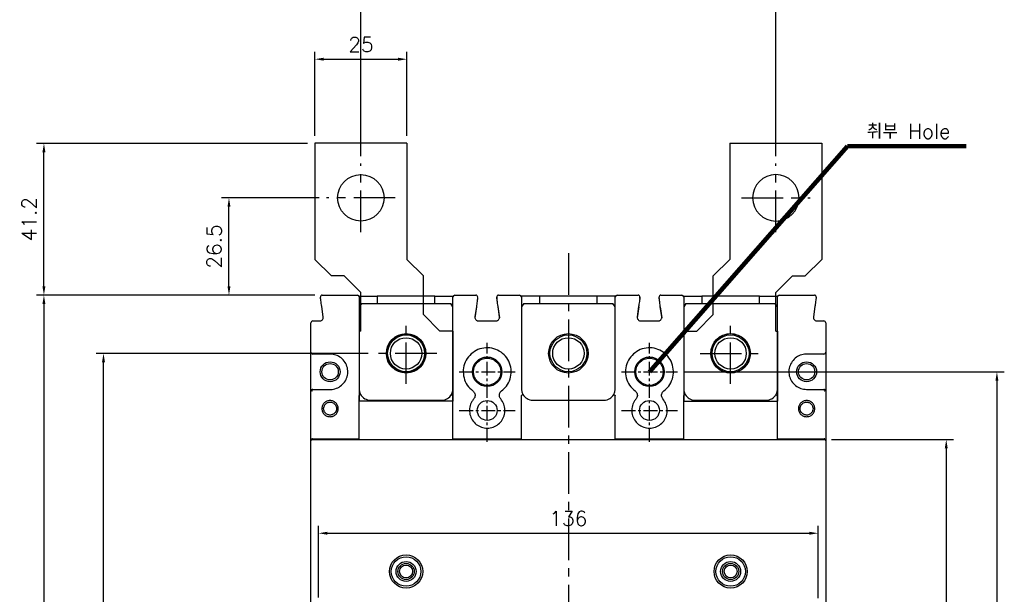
# Model space of a CAD drawing. Extents: x -2322 to 2710, y -907 to 1800.
# Tile 7 of 23: x -1818 to -1551, y 1420 to 1576. Entities that reach past the tile are written whole.
import ezdxf

# ---------------------------------------------------------------- set-up
doc = ezdxf.new("R2010")
doc.units = 0
doc.header["$LTSCALE"] = 3
doc.header["$MEASUREMENT"] = 0
doc.linetypes.add('CENTER', pattern=[2, 1.25, -0.25, 0.25, -0.25])
doc.layers.get('0').update_dxf_attribs({"linetype": 'CONTINUOUS'})
doc.layers.get('Defpoints').update_dxf_attribs({"linetype": 'CONTINUOUS'})
for name, color, linetype in [('cen', 1, 'CENTER'), ('di', 3, 'CONTINUOUS'), ('dwg', 7, 'CONTINUOUS')]:
    doc.layers.add(name, color=color, linetype=linetype)
doc.styles.add('KIM', font='ROMANS.shx', dxfattribs={"height": 5, "bigfont": 'GSG1.shx'})
doc.styles.get("Standard").update_dxf_attribs({"font": 'romans.shx', "height": 4, "bigfont": 'ghs.shx'})
doc.dimstyles.get("Standard").update_dxf_attribs({"dimtxt": 0.18, "dimasz": 0.18, "dimexe": 0.18, "dimexo": 0.0625, "dimgap": 0.09, "dimtad": 0, "dimtih": 1, "dimtoh": 1, "dimdec": 4, "dimzin": 0, "dimdsep": 46, "dimtxsty": 'Standard', "dimcen": 0.09, "dimadec": 0, "dimazin": 0, "dimtfac": 1, "dimtdec": 4, "dimtofl": 0, "dimtmove": 0, "dimatfit": 3, "dimfxl": 0, "dimtolj": 1, "dimtzin": 0, "dimarcsym": 0})
doc.dimstyles.new('STANDARD$0', dxfattribs={"dimtxt": 5, "dimasz": 5, "dimexe": 1, "dimexo": 2, "dimgap": 2, "dimtad": 1, "dimdec": 4, "dimzin": 12, "dimdsep": 46, "dimtxsty": 'KIM', "dimcen": -1, "dimdle": 0.1, "dimadec": 0, "dimazin": 0, "dimtfac": 1, "dimtdec": 4, "dimtmove": 0, "dimatfit": 3, "dimfxl": 0, "dimtolj": 1, "dimtzin": 0, "dimarcsym": 0})

# ---------------------------------------------------------------- blocks, each defined once
blk = doc.blocks.new('fsadfsafas')
at = {"layer": 'cen', "ltscale": 3}
for p, q in [((614, 610.86), (614, 629.46)), ((623.3, 620.16), (604.7, 620.16)), ((626.25, 569.66), (626.25, 586.26)), ((634.55, 577.96), (617.95, 577.96))]:
    blk.add_line(p, q, dxfattribs=at)
at = {"layer": 'dwg'}
for p, q in [((626.5, 634.96), (601.5, 634.96)), ((601.5, 634.96), (601.5, 603.46)), ((626.5, 634.96), (626.5, 603.41)), ((601.5, 603.46), (606, 598.96)), ((626.5, 603.41), (630.95, 598.96)), ((609.5, 598.96), (606, 598.96)), ((609.5, 598.96), (614, 594.46)), ((630.95, 588.46), (630.95, 598.96)), ((614, 583.96), (614, 594.46)), ((635.45, 583.96), (630.95, 588.46)), ((614, 583.96), (613.55, 583.96)), ((613.55, 583.96), (613.55, 564.96)), ((638.95, 583.96), (635.45, 583.96)), ((638.95, 583.96), (638.95, 564.96)), ((638.95, 564.96), (613.55, 564.96))]:
    blk.add_line(p, q, dxfattribs=at)
for centre, radius in [((614, 620.16), 6.3), ((626.25, 577.96), 5.3)]:
    blk.add_circle(centre, radius, dxfattribs=at)
blk = doc.blocks.new('*D76')
at = {"layer": 'Defpoints', "color": 0}
for p in [(-1735.96, 1501.48), (-1811.44, 1244.88), (-1735.96, 1244.88)]:
    blk.add_point(p, dxfattribs=at)
at = {"layer": 'di'}
for p, q in [((-1737.96, 1501.48), (-1813.44, 1501.48)), ((-1811.44, 1499.08), (-1811.44, 1247.28)), ((-1737.96, 1244.88), (-1813.44, 1244.88))]:
    blk.add_line(p, q, dxfattribs=at)
for points in [[(-1811.84, 1499.08), (-1811.04, 1499.08), (-1811.44, 1501.48)], [(-1811.84, 1247.28), (-1811.04, 1247.28), (-1811.44, 1244.88)]]:
    blk.add_solid(points, dxfattribs=at)
at = {"layer": 'di', "insert": (-1815.44, 1373.18), "char_height": 4, "attachment_point": 5, "rotation": 90}
blk.add_mtext('\\A1;257', dxfattribs=at)
blk = doc.blocks.new('*D77')
at = {"layer": 'Defpoints', "color": 0}
for p in [(-1795.28, 1485.68), (-1721.54, 1485.68), (-1721.54, 1260.68)]:
    blk.add_point(p, dxfattribs=at)
at = {"layer": 'di'}
for p, q in [((-1723.54, 1485.68), (-1797.28, 1485.68)), ((-1795.28, 1263.08), (-1795.28, 1483.28)), ((-1723.54, 1260.68), (-1797.28, 1260.68))]:
    blk.add_line(p, q, dxfattribs=at)
for points in [[(-1795.68, 1483.28), (-1794.88, 1483.28), (-1795.28, 1485.68)], [(-1795.68, 1263.08), (-1794.88, 1263.08), (-1795.28, 1260.68)]]:
    blk.add_solid(points, dxfattribs=at)
at = {"layer": 'di', "insert": (-1799.28, 1373.18), "char_height": 4, "attachment_point": 5, "rotation": 90}
blk.add_mtext('\\A1;225', dxfattribs=at)
blk = doc.blocks.new('*D79')
at = {"layer": 'Defpoints', "color": 0}
for p in [(-1811.44, 1542.68), (-1737.99, 1542.68), (-1735.96, 1501.48)]:
    blk.add_point(p, dxfattribs=at)
at = {"layer": 'di'}
for p, q in [((-1739.99, 1542.68), (-1813.44, 1542.68)), ((-1811.44, 1503.88), (-1811.44, 1540.28)), ((-1737.96, 1501.48), (-1813.44, 1501.48))]:
    blk.add_line(p, q, dxfattribs=at)
for points in [[(-1811.84, 1540.28), (-1811.04, 1540.28), (-1811.44, 1542.68)], [(-1811.84, 1503.88), (-1811.04, 1503.88), (-1811.44, 1501.48)]]:
    blk.add_solid(points, dxfattribs=at)
at = {"layer": 'di', "insert": (-1815.44, 1522.08), "char_height": 4, "attachment_point": 5, "rotation": 90}
blk.add_mtext('\\A1;41.2', dxfattribs=at)
blk = doc.blocks.new('*D69')
at = {"layer": 'Defpoints', "color": 0}
for p in [(-1712.99, 1565.51), (-1737.99, 1542.68), (-1712.99, 1542.68)]:
    blk.add_point(p, dxfattribs=at)
at = {"layer": 'di'}
for p, q in [((-1737.99, 1544.68), (-1737.99, 1567.51)), ((-1712.99, 1544.68), (-1712.99, 1567.51)), ((-1735.59, 1565.51), (-1715.39, 1565.51))]:
    blk.add_line(p, q, dxfattribs=at)
for points in [[(-1735.59, 1565.91), (-1735.59, 1565.11), (-1737.99, 1565.51)], [(-1715.39, 1565.91), (-1715.39, 1565.11), (-1712.99, 1565.51)]]:
    blk.add_solid(points, dxfattribs=at)
at = {"layer": 'di', "insert": (-1725.49, 1569.51), "char_height": 4, "attachment_point": 5}
blk.add_mtext('\\A1;25', dxfattribs=at)
blk = doc.blocks.new('*D70')
at = {"layer": 'Defpoints', "color": 0}
for p in [(-1761.26, 1527.88), (-1734.79, 1527.88), (-1735.96, 1501.48)]:
    blk.add_point(p, dxfattribs=at)
at = {"layer": 'di'}
for p, q in [((-1736.79, 1527.88), (-1763.26, 1527.88)), ((-1761.26, 1503.88), (-1761.26, 1525.48)), ((-1737.96, 1501.48), (-1763.26, 1501.48))]:
    blk.add_line(p, q, dxfattribs=at)
for points in [[(-1761.66, 1525.48), (-1760.86, 1525.48), (-1761.26, 1527.88)], [(-1761.66, 1503.88), (-1760.86, 1503.88), (-1761.26, 1501.48)]]:
    blk.add_solid(points, dxfattribs=at)
at = {"layer": 'di', "insert": (-1765.26, 1514.68), "char_height": 4, "attachment_point": 5, "rotation": 90}
blk.add_mtext('\\A1;26.5', dxfattribs=at)
blk = doc.blocks.new('*D71')
at = {"layer": 'Defpoints', "color": 0}
for p in [(-1599.84, 1462.28), (-1600.4, 1284.08), (-1566.77, 1284.08)]:
    blk.add_point(p, dxfattribs=at)
at = {"layer": 'di'}
for p, q in [((-1597.84, 1462.28), (-1564.77, 1462.28)), ((-1566.77, 1459.88), (-1566.77, 1286.48)), ((-1598.4, 1284.08), (-1564.77, 1284.08))]:
    blk.add_line(p, q, dxfattribs=at)
for points in [[(-1567.17, 1459.88), (-1566.37, 1459.88), (-1566.77, 1462.28)], [(-1567.17, 1286.48), (-1566.37, 1286.48), (-1566.77, 1284.08)]]:
    blk.add_solid(points, dxfattribs=at)
at = {"layer": 'di', "insert": (-1570.77, 1373.18), "char_height": 4, "attachment_point": 5, "rotation": 90}
blk.add_mtext('\\A1;179', dxfattribs=at)
blk = doc.blocks.new('*D72')
at = {"layer": 'Defpoints', "color": 0}
for p in [(-1601.53, 1436.86), (-1736.95, 1417.44), (-1601.53, 1417.25)]:
    blk.add_point(p, dxfattribs=at)
at = {"layer": 'di'}
for p, q in [((-1736.95, 1419.44), (-1736.95, 1438.86)), ((-1734.55, 1436.86), (-1603.93, 1436.86)), ((-1601.53, 1419.25), (-1601.53, 1438.86))]:
    blk.add_line(p, q, dxfattribs=at)
for points in [[(-1734.55, 1437.26), (-1734.55, 1436.46), (-1736.95, 1436.86)], [(-1603.93, 1437.26), (-1603.93, 1436.46), (-1601.53, 1436.86)]]:
    blk.add_solid(points, dxfattribs=at)
at = {"layer": 'di', "insert": (-1669.24, 1440.86), "char_height": 4, "attachment_point": 5}
blk.add_mtext('\\A1;136', dxfattribs=at)
blk = doc.blocks.new('*D82')
at = {"layer": 'Defpoints', "color": 0}
for p in [(-1612.99, 1591.96), (-1725.49, 1537.18), (-1612.99, 1537.18)]:
    blk.add_point(p, dxfattribs=at)
at = {"layer": 'di'}
for p, q in [((-1725.49, 1539.18), (-1725.49, 1593.96)), ((-1612.99, 1539.18), (-1612.99, 1593.96)), ((-1723.09, 1591.96), (-1615.39, 1591.96))]:
    blk.add_line(p, q, dxfattribs=at)
for points in [[(-1723.09, 1592.36), (-1723.09, 1591.56), (-1725.49, 1591.96)], [(-1615.39, 1592.36), (-1615.39, 1591.56), (-1612.99, 1591.96)]]:
    blk.add_solid(points, dxfattribs=at)
at = {"layer": 'di', "insert": (-1669.24, 1595.96), "char_height": 4, "attachment_point": 5}
blk.add_mtext('\\A1;112.5', dxfattribs=at)
blk = doc.blocks.new('*D104')
at = {"layer": 'Defpoints', "color": 0}
for p in [(-1639.67, 1480.68), (-1639.65, 1265.68), (-1553.03, 1265.68)]:
    blk.add_point(p, dxfattribs=at)
at = {"layer": 'di'}
for p, q in [((-1637.67, 1480.68), (-1551.03, 1480.68)), ((-1553.03, 1478.28), (-1553.03, 1268.08)), ((-1637.65, 1265.68), (-1551.03, 1265.68))]:
    blk.add_line(p, q, dxfattribs=at)
for points in [[(-1553.43, 1478.28), (-1552.63, 1478.28), (-1553.03, 1480.68)], [(-1553.43, 1268.08), (-1552.63, 1268.08), (-1553.03, 1265.68)]]:
    blk.add_solid(points, dxfattribs=at)
at = {"layer": 'di', "insert": (-1557.03, 1373.18), "char_height": 4, "attachment_point": 5, "rotation": 90}
blk.add_mtext('\\A1;215', dxfattribs=at)

msp = doc.modelspace()

# ---------------------------------------------------------------- linework, layer by layer
for p, q in [((-1735.963, 1501.484), (-1726.439, 1501.484)), ((-1725.981, 1501.184), (-1721.039, 1501.184)), ((-1721.039, 1501.184), (-1721.039, 1499.184)), ((-1705.439, 1501.184), (-1721.039, 1501.184)), ((-1705.439, 1499.184), (-1705.439, 1501.184)), ((-1705.439, 1501.184), (-1700.497, 1501.184)), ((-1700.039, 1501.484), (-1694.316, 1501.484)), ((-1688.163, 1501.484), (-1682.439, 1501.484)), ((-1677.039, 1501.184), (-1681.981, 1501.184)), ((-1677.039, 1501.184), (-1677.039, 1499.184)), ((-1661.439, 1501.184), (-1677.039, 1501.184)), ((-1661.439, 1499.184), (-1661.439, 1501.184)), ((-1656.497, 1501.184), (-1661.439, 1501.184)), ((-1656.039, 1501.484), (-1650.316, 1501.484)), ((-1644.163, 1501.484), (-1638.439, 1501.484)), ((-1637.981, 1501.184), (-1633.039, 1501.184)), ((-1633.039, 1501.184), (-1633.039, 1499.184)), ((-1617.439, 1501.184), (-1633.039, 1501.184)), ((-1617.439, 1499.184), (-1617.439, 1501.184)), ((-1617.439, 1501.184), (-1612.497, 1501.184)), ((-1612.039, 1501.484), (-1602.516, 1501.484)), ((-1735.702, 1495.625), (-1736.101, 1498.413)), ((-1725.339, 1499.184), (-1725.939, 1498.334)), ((-1725.939, 1498.484), (-1725.939, 1475.984)), ((-1725.339, 1499.184), (-1701.139, 1499.184)), ((-1700.539, 1498.334), (-1701.139, 1499.184)), ((-1700.539, 1475.984), (-1700.539, 1498.484)), ((-1694.178, 1498.413), (-1694.576, 1495.625)), ((-1694.151, 1498.304), (-1694.576, 1495.325)), ((-1688.328, 1498.304), (-1687.902, 1495.325)), ((-1687.902, 1495.625), (-1688.301, 1498.413)), ((-1681.339, 1499.184), (-1681.939, 1498.334)), ((-1681.939, 1498.484), (-1681.939, 1475.984)), ((-1681.339, 1499.184), (-1657.139, 1499.184)), ((-1656.539, 1498.334), (-1657.139, 1499.184)), ((-1656.539, 1475.984), (-1656.539, 1498.484)), ((-1650.178, 1498.413), (-1650.576, 1495.625)), ((-1650.151, 1498.304), (-1650.576, 1495.325)), ((-1644.328, 1498.304), (-1643.902, 1495.325)), ((-1643.902, 1495.625), (-1644.301, 1498.413)), ((-1637.339, 1499.184), (-1637.939, 1498.334)), ((-1637.939, 1498.484), (-1637.939, 1475.984)), ((-1637.339, 1499.184), (-1613.139, 1499.184)), ((-1612.539, 1498.334), (-1613.139, 1499.184)), ((-1612.539, 1475.984), (-1612.539, 1498.484)), ((-1602.378, 1498.413), (-1602.776, 1495.625)), ((-1739.039, 1485.984), (-1739.039, 1493.984)), ((-1738.539, 1494.484), (-1736.692, 1494.484)), ((-1693.586, 1494.484), (-1688.892, 1494.484)), ((-1649.586, 1494.484), (-1644.892, 1494.484)), ((-1601.786, 1494.484), (-1599.939, 1494.484)), ((-1599.439, 1493.984), (-1599.439, 1485.984)), ((-1739.039, 1475.384), (-1739.039, 1485.984)), ((-1733.839, 1485.484), (-1738.539, 1485.484)), ((-1599.939, 1485.484), (-1604.639, 1485.484)), ((-1599.439, 1485.984), (-1599.439, 1475.384)), ((-1739.039, 1461.984), (-1739.039, 1475.384)), ((-1738.539, 1475.884), (-1733.839, 1475.884)), ((-1725.939, 1462.484), (-1725.939, 1474.181)), ((-1700.539, 1462.484), (-1700.539, 1474.181)), ((-1681.939, 1462.484), (-1681.939, 1474.181)), ((-1656.539, 1462.484), (-1656.539, 1474.181)), ((-1637.939, 1462.484), (-1637.939, 1474.181)), ((-1612.539, 1462.484), (-1612.539, 1474.181)), ((-1604.639, 1475.884), (-1599.939, 1475.884)), ((-1599.439, 1475.384), (-1599.439, 1461.984)), ((-1722.939, 1472.984), (-1703.539, 1472.984)), ((-1678.939, 1472.984), (-1659.539, 1472.984)), ((-1634.939, 1472.984), (-1615.539, 1472.984)), ((-1739.039, 1461.719), (-1739.039, 1461.984)), ((-1739.039, 1284.649), (-1739.039, 1461.719)), ((-1738.758, 1462.484), (-1738.758, 1462.283)), ((-1738.59, 1462.484), (-1738.758, 1462.484)), ((-1738.739, 1462.284), (-1599.739, 1462.284)), ((-1738.59, 1462.484), (-1725.939, 1462.484)), ((-1700.539, 1462.484), (-1681.939, 1462.484)), ((-1656.539, 1462.484), (-1637.939, 1462.484)), ((-1612.539, 1462.484), (-1599.888, 1462.484)), ((-1599.721, 1462.484), (-1599.888, 1462.484)), ((-1599.721, 1462.283), (-1599.721, 1462.484)), ((-1599.439, 1461.984), (-1599.439, 1461.719)), ((-1599.439, 1461.719), (-1599.439, 1284.649))]:
    msp.add_line(p, q)
at = {"flags": 128}
for points in [[(-1693.821, 1500.613), (-1693.817, 1500.72), (-1693.834, 1500.817)], [(-1649.821, 1500.613), (-1649.817, 1500.72), (-1649.834, 1500.817)]]:
    msp.add_lwpolyline(points, dxfattribs=at)
for centre, radius in [((-1713.239, 1485.684), 5.35), ((-1713.239, 1485.684), 5), ((-1713.239, 1485.684), 4.25), ((-1669.239, 1485.684), 5.35), ((-1669.239, 1485.684), 5), ((-1669.239, 1485.684), 4.25), ((-1625.239, 1485.684), 5.35), ((-1625.239, 1485.684), 5), ((-1625.239, 1485.684), 4.25), ((-1691.239, 1480.684), 4), ((-1647.239, 1480.684), 4), ((-1733.839, 1480.684), 2.7), ((-1733.839, 1480.684), 2.225), ((-1691.239, 1480.684), 3.7), ((-1647.239, 1480.684), 3.7), ((-1604.639, 1480.684), 2.7), ((-1604.639, 1480.684), 2.225), ((-1691.239, 1470.184), 2.7), ((-1647.239, 1470.184), 2.7), ((-1713.239, 1426.484), 4.5), ((-1713.239, 1426.484), 4), ((-1713.239, 1426.484), 2.7), ((-1713.239, 1426.484), 2.2), ((-1625.239, 1426.484), 4.5), ((-1625.239, 1426.484), 4), ((-1625.239, 1426.484), 2.7), ((-1625.239, 1426.484), 2.2), ((-1713.239, 1426.484), 1.75), ((-1625.239, 1426.484), 1.75)]:
    msp.add_circle(centre, radius)
for centre, radius, start, end in [((-1735.963, 1500.984), 0.5, 90, 188.1301), ((-1726.439, 1500.984), 0.5, 0, 90), ((-1700.039, 1500.984), 0.5, 90, 180), ((-1694.316, 1500.984), 0.5, 351.8699, 90), ((-1688.163, 1500.984), 0.5, 90, 188.1301), ((-1688.163, 1500.684), 0.5, 149.88444, 188.1301), ((-1682.439, 1500.984), 0.5, 0, 90), ((-1656.039, 1500.984), 0.5, 90, 180), ((-1650.316, 1500.984), 0.5, 351.8699, 90), ((-1644.163, 1500.984), 0.5, 90, 188.1301), ((-1644.163, 1500.684), 0.5, 156.2938, 188.1301), ((-1638.439, 1500.984), 0.5, 0, 90), ((-1612.039, 1500.984), 0.5, 90, 180), ((-1602.516, 1500.984), 0.5, 351.8699, 90), ((-1738.539, 1493.984), 0.5, 90, 180), ((-1599.939, 1493.984), 0.5, 0, 90), ((-1738.539, 1485.984), 0.5, 180, 270), ((-1599.939, 1485.984), 0.5, 270, 0), ((-1738.539, 1475.384), 0.5, 137.9984, 180), ((-1722.939, 1475.984), 3, 210.11955, 270), ((-1703.539, 1475.984), 3, 270, 330.26227), ((-1678.939, 1475.984), 3, 209.73773, 270), ((-1659.539, 1475.984), 3, 270, 330.26227), ((-1634.939, 1475.984), 3, 209.73773, 270), ((-1615.539, 1475.984), 3, 270, 329.88045), ((-1599.939, 1475.384), 0.5, 0, 42.0016)]:
    msp.add_arc(centre, radius, start, end)
for centre, major_axis, start_param, end_param in [((-1738.739, 1461.984), (0, -0.301), 3.1415927, 4.712389), ((-1599.739, 1461.984), (0, 0.301), 4.712389, 6.2831853)]:
    msp.add_ellipse(centre, major_axis=major_axis, ratio=0.9982744, start_param=start_param, end_param=end_param)
for points, knots in [([(-1736.101, 1498.413), (-1736.141, 1498.697), (-1736.222, 1499.265), (-1736.33, 1500.02), (-1736.411, 1500.586), (-1736.452, 1500.874), (-1736.456, 1500.903), (-1736.458, 1500.913)], [0, 0, 0, 0, 0.2174332, 0.4348541, 0.652388, 0.8686965, 1, 1, 1, 1]), ([(-1725.939, 1500.984), (-1725.939, 1500.956), (-1725.939, 1500.901), (-1725.939, 1500.466), (-1725.939, 1499.827), (-1725.939, 1499.125), (-1725.939, 1498.664), (-1725.939, 1498.484)], [0, 0, 0, 0, 0.216177, 0.4323752, 0.6479764, 0.8624563, 1, 1, 1, 1]), ([(-1700.539, 1498.484), (-1700.539, 1498.763), (-1700.539, 1499.32), (-1700.539, 1500.064), (-1700.539, 1500.629), (-1700.539, 1500.938), (-1700.539, 1500.971), (-1700.539, 1500.984)], [0, 0, 0, 0, 0.2116692, 0.4233033, 0.6359511, 0.850839, 1, 1, 1, 1]), ([(-1693.821, 1500.913), (-1693.825, 1500.886), (-1693.832, 1500.832), (-1693.893, 1500.41), (-1693.982, 1499.788), (-1694.082, 1499.084), (-1694.15, 1498.61), (-1694.178, 1498.413)], [0, 0, 0, 0, 0.21175, 0.4235127, 0.6352042, 0.8481867, 1, 1, 1, 1]), ([(-1688.301, 1498.413), (-1688.341, 1498.695), (-1688.421, 1499.257), (-1688.528, 1500.009), (-1688.609, 1500.574), (-1688.652, 1500.871), (-1688.656, 1500.901), (-1688.658, 1500.913)], [0, 0, 0, 0, 0.2162174, 0.4325031, 0.6470846, 0.8596141, 1, 1, 1, 1]), ([(-1681.939, 1500.984), (-1681.939, 1500.956), (-1681.939, 1500.9), (-1681.939, 1500.461), (-1681.939, 1499.817), (-1681.939, 1499.115), (-1681.939, 1498.659), (-1681.939, 1498.484)], [0, 0, 0, 0, 0.2178729, 0.4357917, 0.6524092, 0.8666222, 1, 1, 1, 1]), ([(-1656.539, 1498.484), (-1656.539, 1498.763), (-1656.539, 1499.32), (-1656.539, 1500.064), (-1656.539, 1500.629), (-1656.539, 1500.938), (-1656.539, 1500.971), (-1656.539, 1500.984)], [0, 0, 0, 0, 0.2116692, 0.4233033, 0.6359511, 0.850839, 1, 1, 1, 1]), ([(-1649.821, 1500.913), (-1649.825, 1500.886), (-1649.832, 1500.832), (-1649.893, 1500.41), (-1649.982, 1499.788), (-1650.082, 1499.084), (-1650.15, 1498.61), (-1650.178, 1498.413)], [0, 0, 0, 0, 0.21175, 0.4235127, 0.6352041, 0.8481867, 1, 1, 1, 1]), ([(-1644.301, 1498.413), (-1644.341, 1498.695), (-1644.421, 1499.257), (-1644.528, 1500.009), (-1644.609, 1500.574), (-1644.652, 1500.871), (-1644.656, 1500.901), (-1644.658, 1500.913)], [0, 0, 0, 0, 0.2162174, 0.4325031, 0.6470846, 0.8596141, 1, 1, 1, 1]), ([(-1637.939, 1500.984), (-1637.939, 1500.956), (-1637.939, 1500.9), (-1637.939, 1500.461), (-1637.939, 1499.817), (-1637.939, 1499.115), (-1637.939, 1498.659), (-1637.939, 1498.484)], [0, 0, 0, 0, 0.2178729, 0.4357917, 0.6524092, 0.8666222, 1, 1, 1, 1]), ([(-1612.539, 1498.484), (-1612.539, 1498.764), (-1612.539, 1499.324), (-1612.539, 1500.071), (-1612.539, 1500.636), (-1612.539, 1500.94), (-1612.539, 1500.971), (-1612.539, 1500.984)], [0, 0, 0, 0, 0.2132673, 0.4265184, 0.6402532, 0.85505, 1, 1, 1, 1]), ([(-1602.021, 1500.913), (-1602.025, 1500.886), (-1602.033, 1500.83), (-1602.094, 1500.402), (-1602.184, 1499.769), (-1602.285, 1499.066), (-1602.351, 1498.598), (-1602.378, 1498.413)], [0, 0, 0, 0, 0.213191, 0.4263131, 0.6411484, 0.857945, 1, 1, 1, 1]), ([(-1736.692, 1494.484), (-1736.58, 1494.495), (-1736.355, 1494.517), (-1736.055, 1494.69), (-1735.829, 1494.944), (-1735.689, 1495.27), (-1735.698, 1495.504), (-1735.702, 1495.625)], [0, 0, 0, 0, 0.19777454, 0.3953571, 0.5924541, 0.78913881, 1, 1, 1, 1]), ([(-1694.576, 1495.625), (-1694.581, 1495.513), (-1694.591, 1495.287), (-1694.463, 1494.967), (-1694.245, 1494.708), (-1693.942, 1494.522), (-1693.708, 1494.497), (-1693.586, 1494.484)], [0, 0, 0, 0, 0.1964016, 0.3928595, 0.5895785, 0.7867319, 1, 1, 1, 1]), ([(-1688.892, 1494.484), (-1688.78, 1494.495), (-1688.555, 1494.517), (-1688.255, 1494.69), (-1688.029, 1494.944), (-1687.889, 1495.27), (-1687.898, 1495.504), (-1687.902, 1495.625)], [0, 0, 0, 0, 0.1973377, 0.394695, 0.5920254, 0.7890442, 1, 1, 1, 1]), ([(-1650.576, 1495.625), (-1650.581, 1495.513), (-1650.591, 1495.287), (-1650.463, 1494.967), (-1650.245, 1494.708), (-1649.942, 1494.522), (-1649.708, 1494.497), (-1649.586, 1494.484)], [0, 0, 0, 0, 0.1964016, 0.3928595, 0.5895785, 0.7867319, 1, 1, 1, 1]), ([(-1644.892, 1494.484), (-1644.78, 1494.495), (-1644.555, 1494.517), (-1644.255, 1494.69), (-1644.029, 1494.944), (-1643.889, 1495.27), (-1643.898, 1495.504), (-1643.902, 1495.625)], [0, 0, 0, 0, 0.1973377, 0.3946958, 0.5920255, 0.7890443, 1, 1, 1, 1]), ([(-1602.776, 1495.625), (-1602.781, 1495.513), (-1602.791, 1495.287), (-1602.663, 1494.966), (-1602.444, 1494.707), (-1602.141, 1494.522), (-1601.908, 1494.497), (-1601.786, 1494.484)], [0, 0, 0, 0, 0.1964516, 0.3929378, 0.5895543, 0.7864782, 1, 1, 1, 1]), ([(-1687.347, 1475.478), (-1686.88, 1475.893), (-1685.869, 1476.79), (-1684.929, 1478.693), (-1684.617, 1480.881), (-1685.056, 1483.063), (-1686.191, 1484.973), (-1687.889, 1486.397), (-1689.959, 1487.182), (-1692.177, 1487.242), (-1694.294, 1486.562), (-1696.064, 1485.222), (-1697.289, 1483.379), (-1697.841, 1481.232), (-1697.646, 1479.027), (-1696.759, 1476.964), (-1695.674, 1475.973), (-1695.131, 1475.478)], [0, 0, 0, 0, 0.0576455, 0.1246599, 0.1917276, 0.2592147, 0.3268307, 0.3940899, 0.4611735, 0.5282591, 0.5958477, 0.6633841, 0.7305035, 0.797489, 0.8648338, 0.9324162, 1, 1, 1, 1]), ([(-1643.347, 1475.478), (-1642.88, 1475.893), (-1641.869, 1476.79), (-1640.929, 1478.693), (-1640.617, 1480.881), (-1641.056, 1483.063), (-1642.191, 1484.973), (-1643.889, 1486.397), (-1645.959, 1487.182), (-1648.177, 1487.242), (-1650.294, 1486.562), (-1652.064, 1485.222), (-1653.289, 1483.379), (-1653.841, 1481.232), (-1653.646, 1479.027), (-1652.759, 1476.964), (-1651.674, 1475.973), (-1651.131, 1475.478)], [0, 0, 0, 0, 0.0576455, 0.1246599, 0.1917276, 0.2592147, 0.3268307, 0.3940899, 0.4611735, 0.5282591, 0.5958477, 0.6633841, 0.7305035, 0.797489, 0.8648338, 0.9324162, 1, 1, 1, 1]), ([(-1733.839, 1475.884), (-1733.665, 1475.89), (-1732.953, 1475.914), (-1731.726, 1476.275), (-1730.386, 1477.219), (-1729.435, 1478.556), (-1728.979, 1480.132), (-1729.07, 1481.771), (-1729.698, 1483.289), (-1730.791, 1484.503), (-1732.225, 1485.326), (-1733.301, 1485.431), (-1733.839, 1485.484)], [0, 0, 0, 0, 0.0349024, 0.1422144, 0.2496426, 0.3568779, 0.4640098, 0.5713243, 0.6787558, 0.7859579, 0.8929777, 1, 1, 1, 1]), ([(-1604.639, 1485.484), (-1604.814, 1485.478), (-1605.525, 1485.454), (-1606.753, 1485.093), (-1608.092, 1484.149), (-1609.044, 1482.812), (-1609.5, 1481.236), (-1609.409, 1479.598), (-1608.781, 1478.079), (-1607.687, 1476.865), (-1606.253, 1476.042), (-1605.177, 1475.937), (-1604.639, 1475.884)], [0, 0, 0, 0, 0.0349024, 0.1422145, 0.2496426, 0.356878, 0.4640098, 0.5713242, 0.6787557, 0.7859579, 0.8929777, 1, 1, 1, 1]), ([(-1738.539, 1475.884), (-1738.54, 1475.884), (-1738.594, 1475.884), (-1738.708, 1475.865), (-1738.833, 1475.798), (-1738.896, 1475.733), (-1738.911, 1475.719)], [0, 0, 0, 0, 0.0083714, 0.4041021, 0.8638238, 1, 1, 1, 1]), ([(-1738.911, 1475.719), (-1738.861, 1475.665), (-1738.765, 1475.561), (-1738.648, 1475.442), (-1738.591, 1475.385), (-1738.59, 1475.384)], [0, 0, 0, 0, 0.5110215, 0.9909427, 1, 1, 1, 1]), ([(-1725.939, 1475.984), (-1725.91, 1475.646), (-1725.864, 1475.116), (-1725.622, 1474.648), (-1725.534, 1474.479)], [0, 0, 0, 0, 0.63774542, 1, 1, 1, 1]), ([(-1725.939, 1474.181), (-1725.939, 1474.189), (-1725.939, 1474.204), (-1725.934, 1474.222), (-1725.926, 1474.234), (-1725.921, 1474.238), (-1725.919, 1474.24)], [0, 0, 0, 0, 0.3476387, 0.6977052, 0.8729383, 1, 1, 1, 1]), ([(-1725.534, 1474.479), (-1725.534, 1474.478), (-1725.534, 1474.478), (-1725.539, 1474.473), (-1725.569, 1474.451), (-1725.655, 1474.397), (-1725.775, 1474.324), (-1725.871, 1474.268), (-1725.919, 1474.24)], [0, 0, 0, 0, 0.0240307, 0.0863001, 0.3148167, 0.5432401, 0.7716189, 1, 1, 1, 1]), ([(-1700.934, 1474.496), (-1700.85, 1474.661), (-1700.613, 1475.124), (-1700.568, 1475.648), (-1700.539, 1475.984)], [0, 0, 0, 0, 0.3574548, 1, 1, 1, 1]), ([(-1700.934, 1474.496), (-1700.934, 1474.496), (-1700.935, 1474.495), (-1700.932, 1474.491), (-1700.908, 1474.471), (-1700.827, 1474.419), (-1700.711, 1474.348), (-1700.616, 1474.292), (-1700.568, 1474.265)], [0, 0, 0, 0, 0.0208296, 0.0606004, 0.2956476, 0.5304868, 0.765245, 1, 1, 1, 1]), ([(-1700.568, 1474.265), (-1700.564, 1474.262), (-1700.555, 1474.255), (-1700.545, 1474.234), (-1700.54, 1474.208), (-1700.539, 1474.189), (-1700.539, 1474.181)], [0, 0, 0, 0, 0.15904823, 0.36660836, 0.74923667, 1, 1, 1, 1]), ([(-1695.131, 1475.478), (-1695.023, 1475.382), (-1694.788, 1475.174), (-1694.571, 1474.731), (-1694.503, 1474.227), (-1694.598, 1473.718), (-1694.792, 1473.441), (-1694.889, 1473.302)], [0, 0, 0, 0, 0.1767702, 0.3824571, 0.5882182, 0.7941418, 1, 1, 1, 1]), ([(-1687.59, 1473.302), (-1687.674, 1473.419), (-1687.857, 1473.674), (-1687.972, 1474.152), (-1687.928, 1474.66), (-1687.723, 1475.136), (-1687.472, 1475.364), (-1687.347, 1475.478)], [0, 0, 0, 0, 0.1762349, 0.3819524, 0.5878501, 0.7939744, 1, 1, 1, 1]), ([(-1681.939, 1475.984), (-1681.91, 1475.648), (-1681.865, 1475.124), (-1681.629, 1474.661), (-1681.544, 1474.496)], [0, 0, 0, 0, 0.6425453, 1, 1, 1, 1]), ([(-1681.939, 1474.181), (-1681.939, 1474.192), (-1681.938, 1474.213), (-1681.932, 1474.239), (-1681.921, 1474.257), (-1681.913, 1474.262), (-1681.91, 1474.265)], [0, 0, 0, 0, 0.3460891, 0.694524, 0.8684932, 1, 1, 1, 1]), ([(-1681.544, 1474.496), (-1681.544, 1474.496), (-1681.544, 1474.495), (-1681.546, 1474.491), (-1681.571, 1474.471), (-1681.651, 1474.419), (-1681.768, 1474.348), (-1681.863, 1474.292), (-1681.91, 1474.265)], [0, 0, 0, 0, 0.0208297, 0.0606006, 0.295648, 0.5304888, 0.7652457, 1, 1, 1, 1]), ([(-1656.934, 1474.496), (-1656.85, 1474.661), (-1656.613, 1475.124), (-1656.568, 1475.648), (-1656.539, 1475.984)], [0, 0, 0, 0, 0.3574547, 1, 1, 1, 1]), ([(-1656.934, 1474.496), (-1656.934, 1474.496), (-1656.935, 1474.495), (-1656.932, 1474.491), (-1656.908, 1474.471), (-1656.827, 1474.419), (-1656.711, 1474.348), (-1656.616, 1474.292), (-1656.568, 1474.265)], [0, 0, 0, 0, 0.0208297, 0.0606006, 0.295648, 0.5304888, 0.7652457, 1, 1, 1, 1]), ([(-1656.568, 1474.265), (-1656.564, 1474.262), (-1656.555, 1474.255), (-1656.545, 1474.234), (-1656.54, 1474.208), (-1656.539, 1474.189), (-1656.539, 1474.181)], [0, 0, 0, 0, 0.1590608, 0.3666174, 0.7492414, 1, 1, 1, 1]), ([(-1651.131, 1475.478), (-1651.023, 1475.382), (-1650.788, 1475.174), (-1650.571, 1474.731), (-1650.503, 1474.227), (-1650.598, 1473.718), (-1650.792, 1473.441), (-1650.889, 1473.302)], [0, 0, 0, 0, 0.1767702, 0.3824571, 0.5882182, 0.7941418, 1, 1, 1, 1]), ([(-1643.59, 1473.302), (-1643.674, 1473.419), (-1643.857, 1473.674), (-1643.972, 1474.152), (-1643.928, 1474.66), (-1643.723, 1475.136), (-1643.472, 1475.364), (-1643.347, 1475.478)], [0, 0, 0, 0, 0.1762349, 0.3819524, 0.5878501, 0.7939744, 1, 1, 1, 1]), ([(-1637.939, 1475.984), (-1637.91, 1475.648), (-1637.865, 1475.124), (-1637.629, 1474.661), (-1637.544, 1474.496)], [0, 0, 0, 0, 0.6425452, 1, 1, 1, 1]), ([(-1637.939, 1474.181), (-1637.939, 1474.192), (-1637.938, 1474.213), (-1637.932, 1474.239), (-1637.921, 1474.257), (-1637.913, 1474.262), (-1637.91, 1474.265)], [0, 0, 0, 0, 0.3460913, 0.6945292, 0.8684999, 1, 1, 1, 1]), ([(-1637.544, 1474.496), (-1637.544, 1474.496), (-1637.544, 1474.495), (-1637.546, 1474.491), (-1637.571, 1474.471), (-1637.651, 1474.419), (-1637.768, 1474.348), (-1637.863, 1474.292), (-1637.91, 1474.265)], [0, 0, 0, 0, 0.0208296, 0.0606004, 0.2956476, 0.5304868, 0.765245, 1, 1, 1, 1]), ([(-1612.944, 1474.479), (-1612.857, 1474.648), (-1612.614, 1475.116), (-1612.568, 1475.646), (-1612.539, 1475.984)], [0, 0, 0, 0, 0.36225458, 1, 1, 1, 1]), ([(-1612.944, 1474.479), (-1612.944, 1474.478), (-1612.944, 1474.478), (-1612.94, 1474.473), (-1612.909, 1474.451), (-1612.823, 1474.397), (-1612.703, 1474.324), (-1612.607, 1474.268), (-1612.56, 1474.24)], [0, 0, 0, 0, 0.0240307, 0.0863001, 0.3148167, 0.5432401, 0.7716189, 1, 1, 1, 1]), ([(-1612.56, 1474.24), (-1612.557, 1474.237), (-1612.55, 1474.232), (-1612.543, 1474.217), (-1612.54, 1474.199), (-1612.539, 1474.186), (-1612.539, 1474.181)], [0, 0, 0, 0, 0.1691145, 0.3857586, 0.7905078, 1, 1, 1, 1]), ([(-1599.568, 1475.719), (-1599.582, 1475.733), (-1599.645, 1475.798), (-1599.77, 1475.865), (-1599.885, 1475.884), (-1599.938, 1475.884), (-1599.939, 1475.884)], [0, 0, 0, 0, 0.1361762, 0.5958979, 0.9916286, 1, 1, 1, 1]), ([(-1599.888, 1475.384), (-1599.887, 1475.385), (-1599.83, 1475.442), (-1599.714, 1475.561), (-1599.617, 1475.665), (-1599.568, 1475.719)], [0, 0, 0, 0, 0.0090573, 0.4889785, 1, 1, 1, 1]), ([(-1731.637, 1470.684), (-1731.671, 1470.397), (-1731.74, 1469.823), (-1732.249, 1469.089), (-1732.983, 1468.606), (-1733.851, 1468.43), (-1734.717, 1468.606), (-1735.456, 1469.089), (-1735.943, 1469.823), (-1736.122, 1470.686), (-1735.944, 1471.548), (-1735.455, 1472.28), (-1734.716, 1472.762), (-1733.85, 1472.938), (-1732.982, 1472.761), (-1732.248, 1472.278), (-1731.74, 1471.545), (-1731.671, 1470.971), (-1731.637, 1470.684)], [0, 0, 0, 0, 0.0622507, 0.124664, 0.1872849, 0.2500194, 0.3127171, 0.375258, 0.4377337, 0.5001499, 0.5624032, 0.6247434, 0.6873253, 0.7500656, 0.8128155, 0.8754127, 0.9377772, 1, 1, 1, 1]), ([(-1732.089, 1470.684), (-1732.107, 1470.875), (-1732.141, 1471.235), (-1732.384, 1471.692), (-1732.683, 1472.019), (-1733.065, 1472.277), (-1733.458, 1472.41), (-1733.906, 1472.448), (-1734.301, 1472.392), (-1734.725, 1472.215), (-1735.065, 1471.959), (-1735.322, 1471.637), (-1735.528, 1471.227), (-1735.628, 1470.685), (-1735.529, 1470.143), (-1735.323, 1469.732), (-1735.065, 1469.41), (-1734.725, 1469.153), (-1734.362, 1469.002), (-1734.1, 1468.949), (-1733.936, 1468.936), (-1733.771, 1468.932), (-1733.459, 1468.958), (-1733.065, 1469.091), (-1732.683, 1469.349), (-1732.384, 1469.677), (-1732.141, 1470.133), (-1732.107, 1470.493), (-1732.089, 1470.684)], [0, 0, 0, 0, 0.05200373, 0.09810666, 0.13829268, 0.17254776, 0.22306138, 0.24987113, 0.29500156, 0.33063633, 0.37491596, 0.40995452, 0.44248196, 0.49977469, 0.55724486, 0.5898525, 0.62496527, 0.66928859, 0.70492254, 0.73184204, 0.74203147, 0.7500331, 0.7769033, 0.8274524, 0.86171635, 0.90190524, 0.94800526, 1, 1, 1, 1]), ([(-1694.889, 1473.302), (-1695.061, 1473.077), (-1695.559, 1472.427), (-1696.036, 1471.124), (-1696.082, 1469.488), (-1695.577, 1467.923), (-1694.586, 1466.616), (-1693.22, 1465.712), (-1691.632, 1465.308), (-1689.997, 1465.452), (-1688.501, 1466.13), (-1687.316, 1467.263), (-1686.57, 1468.723), (-1686.355, 1470.342), (-1686.66, 1471.969), (-1687.28, 1472.858), (-1687.59, 1473.302)], [0, 0, 0, 0, 0.0389932, 0.1127209, 0.1865914, 0.2607106, 0.334796, 0.4086203, 0.4823615, 0.5563266, 0.6304755, 0.7044802, 0.7782374, 0.8520288, 0.9260134, 1, 1, 1, 1]), ([(-1650.889, 1473.302), (-1651.061, 1473.077), (-1651.559, 1472.427), (-1652.036, 1471.124), (-1652.082, 1469.488), (-1651.577, 1467.923), (-1650.586, 1466.616), (-1649.22, 1465.712), (-1647.632, 1465.308), (-1645.997, 1465.452), (-1644.501, 1466.13), (-1643.316, 1467.263), (-1642.57, 1468.723), (-1642.355, 1470.342), (-1642.66, 1471.969), (-1643.28, 1472.858), (-1643.59, 1473.302)], [0, 0, 0, 0, 0.0389932, 0.1127209, 0.1865914, 0.2607106, 0.334796, 0.4086203, 0.4823615, 0.5563266, 0.6304755, 0.7044802, 0.7782374, 0.8520288, 0.9260134, 1, 1, 1, 1]), ([(-1602.416, 1470.684), (-1602.45, 1470.397), (-1602.519, 1469.823), (-1603.027, 1469.089), (-1603.761, 1468.607), (-1604.628, 1468.43), (-1605.494, 1468.606), (-1606.234, 1469.088), (-1606.722, 1469.823), (-1606.901, 1470.686), (-1606.722, 1471.548), (-1606.233, 1472.28), (-1605.494, 1472.762), (-1604.627, 1472.938), (-1603.759, 1472.761), (-1603.026, 1472.278), (-1602.518, 1471.545), (-1602.45, 1470.971), (-1602.416, 1470.684)], [0, 0, 0, 0, 0.0622495, 0.1246643, 0.1872873, 0.2500222, 0.3127183, 0.375258, 0.4377339, 0.5001513, 0.5624055, 0.6247436, 0.6873231, 0.7500634, 0.8128157, 0.8754149, 0.9377794, 1, 1, 1, 1]), ([(-1602.889, 1470.684), (-1602.911, 1470.895), (-1602.944, 1471.225), (-1603.156, 1471.636), (-1603.412, 1471.957), (-1603.752, 1472.214), (-1604.116, 1472.366), (-1604.378, 1472.419), (-1604.542, 1472.432), (-1604.707, 1472.437), (-1605.019, 1472.411), (-1605.413, 1472.277), (-1605.794, 1472.02), (-1606.096, 1471.692), (-1606.329, 1471.236), (-1606.421, 1470.686), (-1606.33, 1470.134), (-1606.097, 1469.677), (-1605.795, 1469.349), (-1605.414, 1469.091), (-1605.02, 1468.958), (-1604.572, 1468.92), (-1604.178, 1468.976), (-1603.753, 1469.153), (-1603.413, 1469.41), (-1603.157, 1469.732), (-1602.944, 1470.142), (-1602.911, 1470.473), (-1602.889, 1470.684)], [0, 0, 0, 0, 0.0573022, 0.0898264, 0.1248558, 0.1692265, 0.2048979, 0.2318434, 0.2420427, 0.2500512, 0.2769366, 0.3274705, 0.3617141, 0.4018752, 0.447939, 0.49989, 0.5519609, 0.5981194, 0.6383491, 0.6726365, 0.723179, 0.7499703, 0.7950197, 0.8306899, 0.8750551, 0.9100942, 0.9426361, 1, 1, 1, 1])]:
    msp.add_open_spline(points, degree=3, knots=knots)
at = {"layer": 'cen', "ltscale": 3}
msp.add_line((-1669.239, 1512.844), (-1669.239, 1233.524), dxfattribs=at)
at = {"layer": 'cen'}
for p, q in [((-1691.239, 1461.652), (-1691.239, 1488.514)), ((-1647.239, 1461.652), (-1647.239, 1488.514)), ((-1698.825, 1480.684), (-1683.653, 1480.684)), ((-1654.825, 1480.684), (-1639.653, 1480.684)), ((-1698.825, 1470.184), (-1683.653, 1470.184)), ((-1654.825, 1470.184), (-1639.653, 1470.184))]:
    msp.add_line(p, q, dxfattribs=at)

# ---------------------------------------------------------------- block references
at = {"layer": 'di'}
msp.add_blockref('fsadfsafas', (-2339.493, 907.726), dxfattribs=at)
at = {"layer": 'di', "xscale": -1}
msp.add_blockref('fsadfsafas', (-998.985, 907.726), dxfattribs=at)

# ---------------------------------------------------------------- texts
at = {"layer": 'di', "insert": (-1588.314, 1543.943), "char_height": 4, "attachment_point": 7}
msp.add_mtext('취부 Hole', dxfattribs=at)

# ---------------------------------------------------------------- dimensions: what is measured, and where the dimension line sits
at = {"layer": 'di'}
for base, p1, p2, picture, middle in [((-1612.989, 1591.955), (-1725.489, 1537.184), (-1612.989, 1537.184), '*D82', (-1669.239, 1591.955)), ((-1712.989, 1565.508), (-1737.989, 1542.684), (-1712.989, 1542.684), '*D69', (-1725.489, 1565.508))]:
    dim = msp.add_linear_dim(base=base, p1=p1, p2=p2, dimstyle='STANDARD$0', override={"dimtxt": 4, "dimasz": 2.4, "dimexe": 2, "dimdec": 2, "dimzin": 8, "dimtxsty": 'Standard', "dimcen": 0, "dimdle": 0, "dimclrd": 256, "dimclre": 256, "dimclrt": 256, "dimadec": 2, "dimazin": 2, "dimtfac": 0.6, "dimtdec": 2, "dimtzin": 8, "dimlwd": 65535, "dimlwe": 65535}, dxfattribs=at)
    dim.commit()
    dim.dimension.update_dxf_attribs({"geometry": picture, "text_midpoint": middle, "dimtype": 160})
for base, p1, p2, picture, middle in [((-1811.438, 1542.684), (-1735.963, 1501.484), (-1737.989, 1542.684), '*D79', (-1811.438, 1522.084)), ((-1795.28, 1485.684), (-1721.539, 1260.684), (-1721.539, 1485.684), '*D77', (-1795.28, 1373.184))]:
    dim = msp.add_linear_dim(base=base, p1=p1, p2=p2, angle=90, dimstyle='STANDARD$0', override={"dimtxt": 4, "dimasz": 2.4, "dimexe": 2, "dimdec": 2, "dimzin": 8, "dimtxsty": 'Standard', "dimcen": 0, "dimdle": 0, "dimclrd": 256, "dimclre": 256, "dimclrt": 256, "dimadec": 2, "dimazin": 2, "dimtfac": 0.6, "dimtdec": 2, "dimtzin": 8, "dimlwd": 65535, "dimlwe": 65535}, dxfattribs=at)
    dim.commit()
    dim.dimension.update_dxf_attribs({"geometry": picture, "text_midpoint": middle, "dimtype": 160})
for base, p1, p2, text, picture, middle in [((-1761.26, 1527.884), (-1735.963, 1501.484), (-1734.789, 1527.884), '26.5', '*D70', (-1765.26, 1514.684)), ((-1566.765, 1284.084), (-1599.84, 1462.284), (-1600.405, 1284.084), '179', '*D71', (-1570.765, 1373.184))]:
    dim = msp.add_linear_dim(base=base, p1=p1, p2=p2, angle=90, text=text, dimstyle='STANDARD$0', override={"dimtxt": 4, "dimasz": 2.4, "dimexe": 2, "dimdec": 2, "dimzin": 8, "dimtxsty": 'Standard', "dimcen": 0, "dimdle": 0, "dimclrd": 256, "dimclre": 256, "dimclrt": 256, "dimadec": 2, "dimazin": 2, "dimtfac": 0.6, "dimtdec": 2, "dimtzin": 8, "dimlwd": 65535, "dimlwe": 65535}, dxfattribs=at)
    dim.commit()
    dim.dimension.update_dxf_attribs({"geometry": picture, "text_midpoint": middle})
for base, p1, p2, text, picture, middle in [((-1811.438, 1244.884), (-1735.963, 1501.484), (-1735.963, 1244.884), '257', '*D76', (-1811.438, 1373.184)), ((-1553.027, 1265.684), (-1639.668, 1480.684), (-1639.653, 1265.684), '215', '*D104', (-1553.027, 1373.184))]:
    dim = msp.add_linear_dim(base=base, p1=p1, p2=p2, angle=90, text=text, dimstyle='STANDARD$0', override={"dimtxt": 4, "dimasz": 2.4, "dimexe": 2, "dimdec": 2, "dimzin": 8, "dimtxsty": 'Standard', "dimcen": 0, "dimdle": 0, "dimclrd": 256, "dimclre": 256, "dimclrt": 256, "dimadec": 2, "dimazin": 2, "dimtfac": 0.6, "dimtdec": 2, "dimtzin": 8, "dimlwd": 65535, "dimlwe": 65535}, dxfattribs=at)
    dim.commit()
    dim.dimension.update_dxf_attribs({"geometry": picture, "text_midpoint": middle, "dimtype": 160})
dim = msp.add_linear_dim(base=(-1601.526, 1436.855), p1=(-1736.949, 1417.437), p2=(-1601.526, 1417.254), text='136', dimstyle='STANDARD$0', override={"dimtxt": 4, "dimasz": 2.4, "dimexe": 2, "dimdec": 2, "dimzin": 8, "dimtxsty": 'Standard', "dimcen": 0, "dimdle": 0, "dimclrd": 256, "dimclre": 256, "dimclrt": 256, "dimadec": 2, "dimazin": 2, "dimtfac": 0.6, "dimtdec": 2, "dimtzin": 8, "dimlwd": 65535, "dimlwe": 65535}, dxfattribs=at)
dim.commit()
dim.dimension.update_dxf_attribs({"geometry": '*D72', "text_midpoint": (-1669.238, 1440.855)})

# ---------------------------------------------------------------- leaders
at = {"layer": 'di', "annotation_type": 0, "has_hookline": 1, "hookline_direction": 0, "text_width": 26.946}
msp.add_leader([(-1647.239, 1480.684), (-1593.514, 1541.943), (-1590.314, 1541.943)], dimstyle='Standard', override={"dimtxt": 4, "dimasz": 3.2, "dimexe": 2, "dimexo": 2, "dimgap": 2, "dimtad": 1, "dimtih": 0, "dimtoh": 0, "dimdec": 2, "dimzin": 8, "dimcen": 0, "dimclrd": 256, "dimclre": 256, "dimclrt": 256, "dimadec": 2, "dimazin": 2, "dimtfac": 0.6, "dimtdec": 2, "dimtofl": 1, "dimtzin": 8, "dimlwd": 65535, "dimlwe": 65535, "dimarcsym": 1}, dxfattribs=at)

doc.saveas('drawing.dxf')
